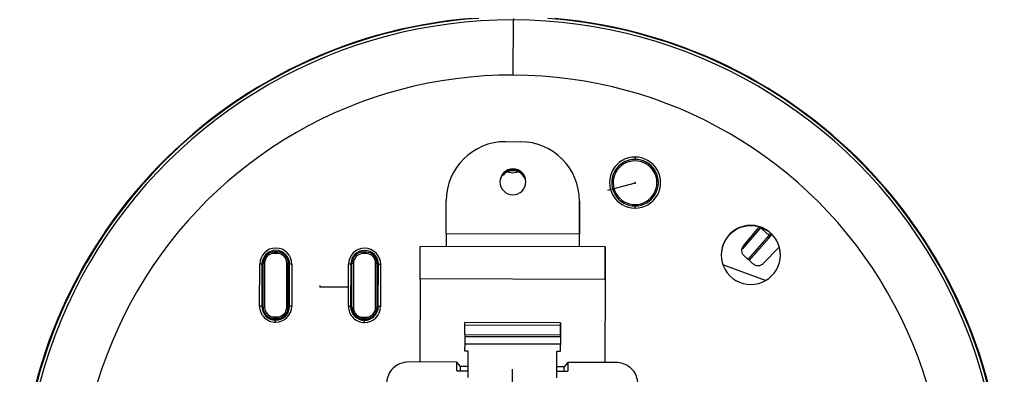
# Model space of a CAD drawing. Header units: millimetres. Extents: x -138 to 65, y -427 to -15.
# Tile 5 of 6: x -68 to 65, y -229 to -181. Entities that reach past the tile are written whole.
import ezdxf

# ---------------------------------------------------------------- set-up
doc = ezdxf.new("R2010")
doc.units = ezdxf.units.MM
doc.header["$PDSIZE"] = -1

msp = doc.modelspace()

# ---------------------------------------------------------------- linework, layer by layer
at = {"color": 7, "linetype": 'Continuous', "lineweight": 25}
for p, q in [((-1.57, -188.97), (-1.55, -181.52)), ((-2.6, -197.98), (-0.6, -197.99)), ((14.1, -200.69), (14.04, -200.5)), ((14.89, -200.38), (14.89, -200.37)), ((-2.34, -202.07), (-1.61, -202.21)), ((-1.61, -201.91), (-1.61, -201.81)), ((-1.61, -202.21), (-0.88, -202.07)), ((-10.63, -210.38), (-10.62, -205.96)), ((7.38, -206.01), (7.37, -210.43)), ((7.37, -210.49), (7.38, -206.07)), ((7.38, -206.07), (7.38, -206.01)), ((15.67, -206.37), (15.72, -206.55)), ((31.85, -209.64), (29.34, -212.53)), ((29.54, -212.06), (31.66, -209.52)), ((30.53, -209.29), (30.53, -209.35)), ((-10.63, -210.38), (7.37, -210.43)), ((32.98, -210.63), (30.14, -213.89)), ((30.3, -214.03), (32.98, -210.96)), ((33.17, -210.41), (32.98, -210.63)), ((32.98, -210.96), (33.35, -210.54)), ((10.86, -212.19), (-14.14, -212.13)), ((10.85, -214.77), (10.86, -212.27)), ((10.86, -212.27), (10.86, -212.2)), ((34.37, -212.25), (32.2, -214.46)), ((-35.31, -214.03), (-35.39, -214.58)), ((-33.92, -212.88), (-33.64, -212.86)), ((-33.84, -213.08), (-33.84, -212.88)), ((-33.84, -212.88), (-33.44, -212.88)), ((-33.44, -213.08), (-33.84, -213.08)), ((-33.82, -212.88), (-33.64, -212.87)), ((-33.64, -212.86), (-33.36, -212.88)), ((-33.64, -212.86), (-33.64, -212.87)), ((-33.64, -212.87), (-33.46, -212.88)), ((-33.44, -213.08), (-33.44, -212.88)), ((-31.9, -214.59), (-32, -214)), ((-23.31, -214.06), (-23.4, -214.61)), ((-21.92, -212.92), (-21.64, -212.89)), ((-21.84, -213.11), (-21.84, -212.91)), ((-21.84, -212.91), (-21.44, -212.91)), ((-21.44, -213.11), (-21.84, -213.11)), ((-21.81, -212.91), (-21.64, -212.9)), ((-21.64, -212.89), (-21.36, -212.92)), ((-21.64, -212.89), (-21.64, -212.9)), ((-21.64, -212.9), (-21.46, -212.91)), ((-21.44, -213.11), (-21.44, -212.91)), ((-19.9, -214.62), (-20, -214.03)), ((-35.83, -220.22), (-35.81, -214.52)), ((-35.51, -214.53), (-35.53, -220.23)), ((-35.39, -214.58), (-35.51, -214.53)), ((-35.39, -214.58), (-35.41, -220.28)), ((-35.39, -220.28), (-35.37, -214.58)), ((-35.37, -214.58), (-35.34, -214.28)), ((-35.36, -220.37), (-35.35, -214.38)), ((-35.35, -214.38), (-35.15, -214.37)), ((-35.15, -214.37), (-35.16, -220.37)), ((-32.16, -220.38), (-32.15, -214.38)), ((-32.15, -214.38), (-31.95, -214.39)), ((-31.95, -214.39), (-31.96, -220.38)), ((-31.96, -220.49), (-31.95, -214.49)), ((-31.95, -214.26), (-31.92, -214.59)), ((-31.95, -214.39), (-31.95, -214.49)), ((-31.92, -214.59), (-31.94, -220.29)), ((-31.91, -220.29), (-31.9, -214.59)), ((-31.9, -214.59), (-31.78, -214.54)), ((-31.79, -220.24), (-31.78, -214.54)), ((-31.48, -214.53), (-31.49, -220.23)), ((-23.83, -220.25), (-23.81, -214.55)), ((-23.51, -214.56), (-23.53, -220.26)), ((-23.4, -214.61), (-23.51, -214.56)), ((-23.4, -214.61), (-23.41, -220.31)), ((-23.39, -220.31), (-23.37, -214.61)), ((-23.37, -214.61), (-23.34, -214.31)), ((-23.36, -220.41), (-23.35, -214.41)), ((-23.35, -214.41), (-23.15, -214.4)), ((-23.15, -214.4), (-23.16, -220.4)), ((-20.16, -220.41), (-20.15, -214.41)), ((-20.15, -214.41), (-19.95, -214.42)), ((-19.95, -214.42), (-19.96, -220.42)), ((-19.96, -220.53), (-19.95, -214.53)), ((-19.95, -214.29), (-19.92, -214.62)), ((-19.95, -214.42), (-19.95, -214.53)), ((-19.92, -214.62), (-19.94, -220.32)), ((-19.91, -220.32), (-19.9, -214.62)), ((-19.9, -214.62), (-19.78, -214.57)), ((-19.79, -220.27), (-19.78, -214.57)), ((-19.48, -214.57), (-19.49, -220.26)), ((10.85, -214.77), (10.85, -214.7)), ((32.52, -216.76), (26.76, -214.65)), ((-14.15, -216.52), (-14.18, -227.75)), ((10.85, -216.59), (-14.15, -216.52)), ((10.85, -216.59), (10.82, -227.82)), ((10.85, -216.65), (10.82, -227.82)), ((-35.41, -220.28), (-35.53, -220.23)), ((-35.35, -220.62), (-35.39, -220.28)), ((-35.36, -220.37), (-35.16, -220.37)), ((-35.36, -220.37), (-35.36, -220.48)), ((-35.36, -220.48), (-35.36, -220.58)), ((-32.16, -220.38), (-31.96, -220.38)), ((-31.94, -220.29), (-31.98, -220.68)), ((-31.97, -220.62), (-31.96, -220.49)), ((-31.96, -220.38), (-31.96, -220.49)), ((-31.91, -220.29), (-31.79, -220.24)), ((-23.41, -220.31), (-23.53, -220.26)), ((-23.35, -220.66), (-23.39, -220.31)), ((-23.36, -220.41), (-23.16, -220.4)), ((-23.36, -220.41), (-23.36, -220.52)), ((-23.36, -220.52), (-23.36, -220.61)), ((-20.16, -220.41), (-19.96, -220.42)), ((-19.94, -220.32), (-19.98, -220.71)), ((-19.97, -220.65), (-19.96, -220.53)), ((-19.96, -220.42), (-19.96, -220.53)), ((-19.91, -220.32), (-19.79, -220.27)), ((-33.93, -221.99), (-33.87, -221.99)), ((-33.87, -221.88), (-33.87, -221.67)), ((-33.87, -221.67), (-33.47, -221.67)), ((-33.47, -221.88), (-33.87, -221.88)), ((-33.87, -221.88), (-33.87, -221.99)), ((-33.87, -221.99), (-33.47, -221.99)), ((-33.67, -222.03), (-33.67, -222.1)), ((-33.47, -221.88), (-33.47, -221.67)), ((-33.47, -221.88), (-33.47, -221.99)), ((-33.47, -221.99), (-33.4, -221.99)), ((-21.93, -222.02), (-21.87, -222.02)), ((-21.87, -221.91), (-21.87, -221.71)), ((-21.87, -221.71), (-21.47, -221.71)), ((-21.47, -221.91), (-21.87, -221.91)), ((-21.87, -221.91), (-21.87, -222.02)), ((-21.87, -222.02), (-21.47, -222.02)), ((-21.67, -222.07), (-21.67, -222.13)), ((-21.47, -221.91), (-21.47, -221.71)), ((-21.47, -221.91), (-21.47, -222.02)), ((-21.47, -222.02), (-21.4, -222.02)), ((4.83, -222.47), (-8.12, -222.44)), ((4.83, -222.81), (-8.12, -222.78)), ((-8.12, -224.05), (-8.12, -222.78)), ((4.83, -222.81), (4.83, -224.08)), ((-8.12, -224.05), (4.83, -224.08)), ((-8.12, -224.05), (-8.12, -224.3)), ((-8.12, -224.3), (4.83, -224.33)), ((-8.12, -224.3), (-8.12, -225.3)), ((4.83, -223.95), (4.82, -225.51)), ((4.83, -224.33), (4.83, -224.08)), ((4.83, -224.33), (4.83, -225.33)), ((-8.12, -225.3), (-8.13, -226.26)), ((-8.12, -225.3), (4.83, -225.33)), ((4.82, -226.3), (4.83, -225.3)), ((4.82, -226.3), (4.82, -226.02)), ((4.83, -225.33), (4.83, -225.3)), ((-8.13, -226.26), (-7.68, -226.26)), ((-7.68, -226.26), (-7.69, -229.87)), ((4.31, -229.9), (4.32, -226.3)), ((4.32, -226.3), (4.82, -226.3)), ((4.32, -229), (4.32, -226.3)), ((-9.18, -227.77), (-15.68, -227.75)), ((-9.18, -228.97), (-9.18, -227.77)), ((-8.68, -228.36), (-9.18, -227.77)), ((-8.68, -228.97), (-8.68, -228.36)), ((-7.68, -228.37), (-8.68, -228.36)), ((5.32, -228.4), (4.32, -228.4)), ((5.82, -227.81), (5.32, -228.4)), ((5.32, -229.01), (5.32, -228.4)), ((5.82, -227.81), (5.81, -229.01)), ((12.32, -227.83), (5.82, -227.81)), ((-9.18, -228.97), (-7.68, -228.97)), ((4.32, -229), (5.81, -229.01))]:
    msp.add_line(p, q, dxfattribs=at)
at = {"color": 7, "linetype": 'Continuous'}
for p, q in [((14.89, -203.57), (14.89, -203.39)), ((14.89, -203.57), (11.16, -204.6)), ((-27.66, -217.61), (-27.65, -217.43)), ((-27.66, -217.61), (-23.79, -217.62)), ((-1.71, -236.46), (-1.68, -228.73))]:
    msp.add_line(p, q, dxfattribs=at)
at = {"color": 7, "linetype": 'Continuous', "lineweight": 25, "flags": 128}
for points in [[(-1.55, -181.33), (-1.55, -181.38), (-1.55, -181.45), (-1.55, -181.52)], [(14.89, -200.06), (14.89, -200.12), (14.89, -200.18), (14.89, -200.23), (14.89, -200.28), (14.89, -200.32), (14.89, -200.34), (14.89, -200.36), (14.89, -200.37)], [(14.88, -206.96), (14.88, -206.9), (14.88, -206.85), (14.88, -206.8), (14.88, -206.75), (14.88, -206.72), (14.88, -206.69), (14.88, -206.67), (14.88, -206.67)], [(-10.63, -210.38), (-10.63, -210.77), (-10.64, -211.14), (-10.64, -211.49), (-10.64, -211.78), (-10.64, -212.02), (-10.64, -212.14)], [(7.36, -212.18), (7.36, -212.07), (7.36, -211.83), (7.36, -211.53), (7.36, -211.19), (7.37, -210.82), (7.37, -210.43)], [(7.36, -212.18), (7.36, -211.37), (7.37, -210.49)], [(-14.15, -216.52), (-14.15, -215.65), (-14.15, -214.81), (-14.14, -214.04), (-14.14, -213.37), (-14.14, -212.83), (-14.14, -212.43), (-14.14, -212.19), (-14.14, -212.13)], [(10.86, -212.2), (10.86, -212.26), (10.86, -212.5), (10.86, -212.9), (10.86, -213.44), (10.86, -214.11), (10.85, -214.88), (10.85, -215.71), (10.85, -216.59)], [(-33.1, -212.92), (-33.64, -212.84), (-34.17, -212.92)], [(-21.1, -212.95), (-21.64, -212.87), (-22.17, -212.95)], [(10.85, -216.65), (10.85, -216.26), (10.85, -215.89), (10.85, -215.54), (10.85, -215.25), (10.85, -215.01), (10.85, -214.83), (10.85, -214.72), (10.85, -214.7)], [(-33.67, -222.39), (-33.67, -222.33), (-33.67, -222.28), (-33.67, -222.23), (-33.67, -222.19), (-33.67, -222.15), (-33.67, -222.12), (-33.67, -222.1), (-33.67, -222.1)], [(-21.67, -222.42), (-21.67, -222.37), (-21.67, -222.31), (-21.67, -222.26), (-21.67, -222.22), (-21.67, -222.18), (-21.67, -222.15), (-21.67, -222.14), (-21.67, -222.13)], [(-8.12, -222.78), (-8.12, -222.56), (-8.12, -222.45), (-8.12, -222.44)], [(4.83, -223.95), (4.83, -223.53), (4.83, -223.15), (4.83, -222.84), (4.83, -222.61), (4.83, -222.49), (4.83, -222.48), (4.83, -222.6), (4.83, -222.81)], [(4.82, -226.02), (4.82, -226.01), (4.82, -225.98), (4.82, -225.93), (4.82, -225.87), (4.82, -225.79), (4.82, -225.71), (4.82, -225.61), (4.82, -225.51)]]:
    msp.add_lwpolyline(points, dxfattribs=at)
at = {"color": 7, "linetype": 'Continuous', "lineweight": 25}
for centre, radius, start, end in [((-1.75, -247.57), 66.48, 94.6652, 269.856), ((-1.75, -247.51), 66.35, 93.8458, 269.8559), ((-1.75, -247.5), 65.98, 89.8306, 269.8554), ((-1.72, -247.57), 66.48, 269.83, 85.0208), ((-1.72, -247.51), 66.35, 269.8301, 85.8402), ((-1.72, -247.5), 65.98, 269.8306, 89.8554), ((-1.75, -247.46), 58.48, 89.8305, 269.8555), ((-1.72, -247.46), 58.48, 269.8305, 89.8555), ((-2.62, -205.98), 8, 89.8352, 179.8352), ((-0.62, -205.99), 8, 359.8508, 89.8508), ((14.88, -203.51), 3.45, 89.8317, 269.8543), ((14.88, -203.52), 3.15, 89.8317, 269.8543), ((14.88, -203.53), 3.15, 105.5032, 179.8463), ((14.88, -203.53), 2.95, 105.5081, 285.5274), ((14.89, -203.53), 3.15, 359.861, 105.5185), ((14.89, -203.53), 2.95, 285.5081, 105.5274), ((14.89, -203.51), 3.45, 269.8317, 89.8543), ((14.89, -203.52), 3.15, 269.8317, 89.8543), ((-1.61, -203.41), 1.75, 359.8556, 179.8305), ((-1.61, -203.47), 1.75, 359.8556, 179.8305), ((-1.62, -203.72), 1.81, 89.8369, 162.5843), ((-1.62, -203.69), 1.87, 89.8402, 142.4683), ((-1.61, -203.69), 1.87, 37.2333, 89.8458), ((-1.61, -203.72), 1.81, 17.1173, 89.8491), ((-1.61, -203.41), 1.75, 179.8556, 359.8305), ((30.52, -213.29), 4, 89.8311, 269.8549), ((30.52, -213.35), 4, 89.8345, 179.8437), ((30.52, -213.29), 4, 269.8311, 89.8549), ((30.52, -213.35), 4, 359.8579, 89.8515), ((-1.73, -249.34), 52, 48.1153, 49.768), ((-33.64, -214.53), 2.17, 359.8556, 179.8305), ((-33.64, -214.53), 1.87, 359.8556, 179.8305), ((-21.64, -214.56), 2.17, 359.8556, 179.8305), ((-21.64, -214.57), 1.87, 359.8556, 179.8305), ((-33.85, -214.38), 1.5, 89.8352, 179.8352), ((-33.85, -214.38), 1.3, 89.8352, 179.8352), ((-33.45, -214.38), 1.5, 359.8508, 89.8508), ((-33.45, -214.38), 1.3, 359.8508, 89.8508), ((-21.85, -214.41), 1.5, 89.8352, 179.8352), ((-21.85, -214.41), 1.3, 89.8352, 179.8352), ((-21.45, -214.41), 1.5, 359.8508, 89.8508), ((-21.45, -214.41), 1.3, 359.8508, 89.8508), ((-1.73, -249.28), 47.63, 46.9119, 48.7897), ((-35.75, -218.14), 3.62, 86.2039, 90.9459), ((-31.56, -218.15), 3.62, 88.7401, 93.4822), ((-23.75, -218.17), 3.62, 86.2039, 90.9459), ((-19.56, -218.19), 3.62, 88.7401, 93.4822), ((-33.66, -220.22), 2.17, 179.8508, 269.8508), ((-35.77, -223.84), 3.62, 86.2039, 90.9459), ((-33.66, -220.23), 1.87, 179.8508, 269.8508), ((-33.66, -220.28), 1.75, 179.8434, 205.8095), ((-33.86, -220.38), 1.5, 179.8508, 269.8508), ((-33.86, -220.37), 1.3, 179.8508, 269.8508), ((-33.66, -220.22), 2.17, 269.8352, 359.8352), ((-33.66, -220.23), 1.87, 269.8352, 359.8352), ((-33.46, -220.37), 1.3, 269.8352, 359.8352), ((-33.46, -220.38), 1.5, 269.8352, 359.8352), ((-33.66, -220.28), 1.75, 330.4788, 359.8425), ((-31.57, -223.85), 3.62, 88.7401, 93.4822), ((-21.66, -220.26), 2.17, 179.8508, 269.8508), ((-23.77, -223.87), 3.62, 86.2039, 90.9459), ((-21.66, -220.26), 1.87, 179.8508, 269.8508), ((-21.66, -220.32), 1.75, 179.8434, 205.8095), ((-21.86, -220.41), 1.5, 179.8508, 269.8508), ((-21.86, -220.41), 1.3, 179.8508, 269.8508), ((-21.66, -220.26), 2.17, 269.8352, 359.8352), ((-21.66, -220.26), 1.87, 269.8352, 359.8352), ((-21.46, -220.41), 1.3, 269.8352, 359.8352), ((-21.46, -220.41), 1.5, 269.8352, 359.8352), ((-21.66, -220.32), 1.75, 330.4788, 359.8425), ((-19.57, -223.88), 3.62, 88.7401, 93.4822), ((-33.66, -220.28), 1.75, 230.2821, 269.8441), ((-33.66, -220.28), 1.73, 244.7407, 295.5309), ((-33.66, -220.28), 1.75, 269.8418, 311.7747), ((-21.66, -220.32), 1.75, 230.2821, 269.8441), ((-21.66, -220.32), 1.73, 244.7407, 295.5309), ((-21.66, -220.32), 1.75, 269.8418, 311.7747)]:
    msp.add_arc(centre, radius, start, end, dxfattribs=at)
for points, knots in [([(29.65, -213.45), (29.56, -213.35), (29.38, -213.16), (29.29, -212.78), (29.32, -212.38), (29.47, -212.16), (29.54, -212.06)], [0, 0, 0, 0, 0.250033, 0.499871, 0.749246, 1, 1, 1, 1]), ([(32.2, -214.46), (32.1, -214.55), (31.9, -214.71), (31.51, -214.79), (31.12, -214.73), (30.91, -214.57), (30.8, -214.49)], [0, 0, 0, 0, 0.250033, 0.499871, 0.749246, 1, 1, 1, 1]), ([(-15.68, -227.75), (-16.11, -227.8), (-16.99, -227.91), (-18, -228.72), (-18.59, -229.73), (-18.66, -230.41), (-18.69, -230.74)], [0, 0, 0, 0, 0.270268, 0.562427, 0.78973, 1, 1, 1, 1]), ([(15.31, -230.83), (15.26, -230.41), (15.15, -229.52), (14.34, -228.52), (13.33, -227.93), (12.65, -227.86), (12.32, -227.83)], [0, 0, 0, 0, 0.270268, 0.562427, 0.78973, 1, 1, 1, 1])]:
    msp.add_open_spline(points, degree=3, knots=knots, dxfattribs=at)
at = {"color": 7, "linetype": 'Continuous'}
for p in [(14.89, -203.57), (-27.66, -217.61)]:
    msp.add_point(p, dxfattribs=at)

doc.saveas('drawing.dxf')
